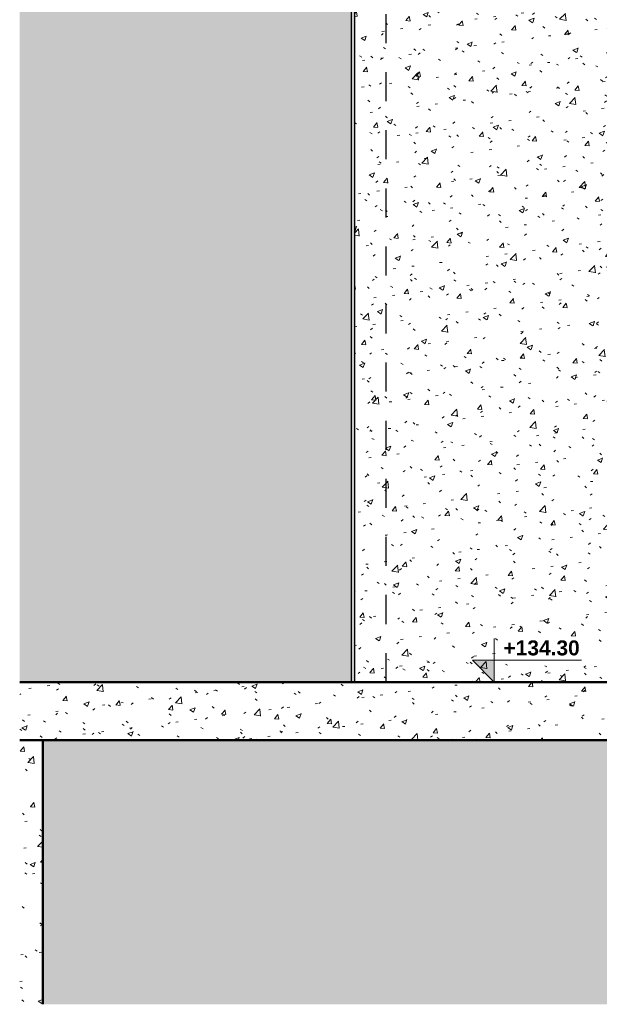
# Model space of a CAD drawing. Header units: metres. Extents: x 7.01 to 12.97, y 1.65 to 7.8.
# Tile 1 of 3: x 7.01 to 9.01, y 2.29 to 5.68. Entities that reach past the tile are written whole.
import ezdxf

# ---------------------------------------------------------------- set-up
doc = ezdxf.new("R2010")
doc.units = ezdxf.units.M
doc.linetypes.add('Tiret', pattern=[0.00635, 0.003175, -0.003175])
for name, color, linetype, lineweight in [('A-FLOR', 192, 'Continuous', 25), ('A-FLOR-PATT', 8, 'Continuous', 50), ('A-WALL', 113, 'Continuous', 25), ('A-WALL-HDLN', 110, 'Tiret', 25), ('A-WALL-PATT', 111, 'Continuous', 25), ('G-ANNO-DIMS', 111, 'Continuous', 9)]:
    doc.layers.add(name, color=color, linetype=linetype, lineweight=lineweight)
doc.styles.add('Arial_B_1', font='arialbd.ttf', dxfattribs={"height": 0.051587})
pattern_1 = [(50, (8.738, 4.515), (0.1821895, -0.015938), [0.01905, -0.20955]), (355, (8.738, 4.515), (-0.035242, 0.191059), [0.01524, -0.16764]), (100.451, (8.753, 4.514), (0.146942, 0.17512), [0.01619, -0.17809]), (46.184, (8.738, 4.566), (0.271077, -0.042045), [0.02858, -0.31433]), (96.636, (8.76, 4.562), (0.237407, 0.247433), [0.02429, -0.26714]), (351.184, (8.738, 4.566), (0.237406, 0.247428), [0.02286, -0.25146]), (21, (8.763, 4.553), (0.15162, -0.102267), [0.01905, -0.20955]), (326, (8.763, 4.553), (0.061803, 0.184189), [0.01524, -0.16764]), (71.451, (8.776, 4.545), (0.213418, 0.081924), [0.01619, -0.17809]), (37.5, (8.738, 4.515), (0.0030864, 0.084551), [0.00838, -0.15723, 0.00838, -0.1618, -0.16828]), (37.5, (8.738, 4.515), (0.0030864, 0.084551), [-0.33579, 0.00838, -0.15989]), (7.5, (8.738, 4.515), (0.0668157, 0.1001782), [0.00838, -0.08865, 0.00838, -0.15342, -0.06414]), (7.5, (8.738, 4.515), (0.0668157, 0.1001782), [-0.25883, 0.00838, -0.05575]), (327.5, (8.681, 4.515), (0.1355866, -0.0057276), [0.00838, -0.05512, 0.00838, -0.18974, -0.26289]), (327.5, (8.681, 4.515), (0.1355866, -0.0057276), [-0.26162, 0.00838, -0.25451]), (317.5, (8.656, 4.515), (0.1481253, 0.0254287), [0.00838, -0.07417, 0.00838, -0.12319, -0.18669]), (317.5, (8.656, 4.515), (0.1481253, 0.0254287), [-0.21412, 0.00838, -0.17831])]

# ---------------------------------------------------------------- blocks, each defined once
blk = doc.blocks.new('Cotes d_élévation - Marqueur de niveau - Intérieur rempli-546535-CCD_')
at = {"layer": 'G-ANNO-DIMS'}
blk.add_hatch(color=256, dxfattribs=at).paths.add_polyline_path([(10.3851, 6.155), (10.3851, 6.08), (10.3101, 6.155)])
for p, q in [((10.3851, 6.08), (10.3851, 6.23)), ((10.3101, 6.155), (10.6851, 6.155)), ((10.3851, 6.08), (10.3101, 6.155))]:
    blk.add_line(p, q, dxfattribs=at)

msp = doc.modelspace()

# ---------------------------------------------------------------- hatches: boundary and pattern name
at = {"layer": 'A-FLOR-PATT', "lineweight": 18}
h = msp.add_hatch(dxfattribs=at)
h.set_pattern_fill('FP_2', color=256, style=0, pattern_type=2)
h.set_pattern_definition(pattern_1)
h.paths.add_polyline_path([(7.0143, 3.2), (10.1441, 3.2), (10.1441, 3.4), (7.0143, 3.4)])
at = {"layer": 'A-WALL-PATT', "lineweight": 18}
h = msp.add_hatch(dxfattribs=at)
h.set_pattern_fill('FP_2', color=256, style=0, pattern_type=2)
h.set_pattern_definition(pattern_1)
h.paths.add_polyline_path([(8.1562, 3.4), (8.1562, 5.8633), (7.0143, 5.8633), (7.0143, 3.4)])
h.paths.add_polyline_path([(7.0143, 6.0633), (8.1562, 6.0633), (8.1562, 6.4909), (7.2038, 7.3448), (7.0143, 7.0933), (7.0143, 6.539)])
h.paths.add_polyline_path([(8.1562, 6.7595), (8.1562, 7.003), (8.1891, 7.003), (7.7358, 7.41), (7.4477, 7.6684), (7.3246, 7.5051), (7.6031, 7.2555), (7.7369, 7.4041), (7.789, 7.3573), (7.6552, 7.2087), (7.8185, 7.0623)])
h = msp.add_hatch(dxfattribs=at)
h.set_pattern_fill('FP_3', color=256, style=0, pattern_type=2)
h.set_pattern_definition([(89.136, (8.181, 4.515), (0.0032699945, -0.015941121), [0.01459, -0.16054]), (281.606, (8.181, 4.515), (-0.00063034, 0.19105955), [0.00136, -0.01492]), (90.19, (8.181, 4.514), (0.0026392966, 0.175119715), [0.01592, -0.17514]), (89.012, (8.181, 4.566), (0.004865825, -0.042040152), [0.02062, -0.22684]), (90.12, (8.181, 4.562), (0.004261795, 0.247429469), [0.02412, -0.26535]), (276.609, (8.181, 4.566), (0.00426142, 0.24742467), [0.00353, -0.0388]), (87.32, (8.181, 4.553), (0.002721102, -0.102269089), [0.00683, -0.07518]), (271.526, (8.181, 4.553), (0.001115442, 0.184185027), [0.00853, -0.09378]), (89.655, (8.181, 4.545), (0.003833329, 0.0819184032), [0.01535, -0.16884]), (88.659, (8.181, 4.515), (5.87585e-05, 0.084551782), [0.0051, -0.09574, 0.0051, -0.09852, -0.10247]), (88.659, (8.181, 4.515), (5.87585e-05, 0.084551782), [-0.20447, 0.0051, -0.09736]), (82.228, (8.181, 4.515), (0.00119824, 0.10017819), [0.0011, -0.01168, 0.0011, -0.02021, -0.00845]), (82.228, (8.181, 4.515), (0.00119824, 0.10017819), [-0.0341, 0.0011, -0.00734]), (271.616, (8.18, 4.515), (0.0024326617, -0.0057336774), [0.00451, -0.02963, 0.00451, -0.10199, -0.14131]), (271.616, (8.18, 4.515), (0.0024326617, -0.0057336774), [-0.14062, 0.00451, -0.1368]), (271.123, (8.179, 4.515), (0.0026621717, 0.0254270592), [0.00566, -0.05012, 0.00566, -0.08324, -0.12615]), (271.123, (8.179, 4.515), (0.0026621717, 0.0254270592), [-0.14469, 0.00566, -0.12049])])
h.paths.add_polyline_path([(8.1562, 3.4), (8.1691, 3.4), (8.1691, 5.8633), (8.1562, 5.8633), (8.1562, 5.2158)])
h.paths.add_polyline_path([(8.1562, 6.0633), (8.1691, 6.0633), (8.1691, 6.4793), (8.1562, 6.4909)])
h.paths.add_polyline_path([(8.1691, 6.7479), (8.1691, 6.748), (8.1626, 6.7538), (8.1691, 6.761), (8.1691, 7.003), (8.1562, 7.003), (8.1562, 6.7595), (8.168, 6.7489)])
h = msp.add_hatch(dxfattribs=at)
h.set_pattern_fill('FP_2', color=256, style=0, pattern_type=2)
h.set_pattern_definition(pattern_1)
h.paths.add_polyline_path([(8.1691, 3.4), (8.2791, 3.4), (8.2791, 5.8633), (8.1691, 5.8633), (8.1691, 5.2158)])
h.paths.add_polyline_path([(8.1691, 6.0633), (8.2791, 6.0633), (8.2791, 6.3807), (8.1691, 6.4793)])
h.paths.add_polyline_path([(8.2791, 6.6493), (8.2791, 6.7786), (8.2148, 6.707), (8.2769, 6.6513)])
h.paths.add_polyline_path([(8.1691, 6.761), (8.2791, 6.8832), (8.2791, 6.9221), (8.1891, 7.003), (8.1691, 7.003), (8.1691, 6.9025)])
h.paths.add_polyline_path([(8.2791, 6.9893), (8.2791, 7.003), (8.2639, 7.003)])
h = msp.add_hatch(dxfattribs=at)
h.set_pattern_fill('FP_2', color=256, style=0, pattern_type=2)
h.set_pattern_definition(pattern_1)
h.paths.add_polyline_path([(8.6229, 3.4), (9.8053, 3.4), (9.0231, 5.7135), (8.8562, 5.8633), (8.2791, 5.8633), (8.2791, 3.4)])
h.paths.add_polyline_path([(9.9241, 3.6733), (9.9241, 4.9057), (9.8333, 4.9871), (9.5389, 4.8125), (9.8971, 3.753)])
h.paths.add_polyline_path([(9.4734, 5.0062), (9.6772, 5.1271), (9.3261, 5.4419), (9.4025, 5.2158)])
h.paths.add_polyline_path([(9.9241, 5.1744), (9.9241, 5.9279), (9.906, 5.9365), (9.9071, 5.9388), (9.5815, 6.0947), (9.5812, 6.0942), (9.5181, 6.1244), (9.5184, 6.125), (8.2791, 6.7185), (8.2791, 6.6493), (8.7469, 6.2299), (8.8808, 6.3785), (8.9328, 6.3317), (8.7991, 6.1831), (9.8778, 5.2158)])
h.paths.add_polyline_path([(9.3542, 5.6859), (9.3021, 5.7327), (9.436, 5.8814), (9.488, 5.8345), (9.3791, 5.7135)])
h.paths.add_polyline_path([(8.2791, 6.0633), (8.6331, 6.0633), (8.2791, 6.3807)])
h = msp.add_hatch(dxfattribs=at)
h.set_pattern_fill('FP_2', color=256, style=0, pattern_type=2)
h.set_pattern_definition(pattern_1)
h.paths.add_polyline_path([(7.0143, 2.2906), (7.094, 2.2906), (7.094, 3.2), (7.0143, 3.2)])
h = msp.add_hatch(dxfattribs=at)
h.set_pattern_fill('FP_1', color=256, style=0, pattern_type=2)
h.set_pattern_definition([(50, (8.738, 4.515), (0.1821895, -0.015938), [0.01905, -0.20955]), (355, (8.738, 4.515), (-0.035242, 0.191059), [0.01524, -0.16764]), (100.451, (8.753, 4.514), (0.146942, 0.17512), [0.01619, -0.17809]), (46.184, (8.738, 4.566), (0.271077, -0.042045), [0.02857, -0.31432]), (96.636, (8.76, 4.562), (0.237407, 0.247433), [0.02429, -0.26714]), (351.184, (8.738, 4.566), (0.237406, 0.247428), [0.02286, -0.25146]), (21, (8.763, 4.553), (0.15162, -0.102267), [0.01905, -0.20955]), (326, (8.763, 4.553), (0.061803, 0.184189), [0.01524, -0.16764]), (71.451, (8.776, 4.545), (0.213418, 0.081924), [0.01619, -0.17809]), (37.5, (8.738, 4.515), (0.0030864, 0.084551), [0.00838, -0.15723, 0.00838, -0.1618, -0.16827]), (37.5, (8.738, 4.515), (0.0030864, 0.084551), [-0.33579, 0.00838, -0.15989]), (7.5, (8.738, 4.515), (0.0668157, 0.1001782), [0.00838, -0.08865, 0.00838, -0.15342, -0.06414]), (7.5, (8.738, 4.515), (0.0668157, 0.1001782), [-0.25883, 0.00838, -0.05575]), (327.5, (8.681, 4.515), (0.1355866, -0.0057276), [0.00838, -0.05512, 0.00838, -0.18974, -0.26289]), (327.5, (8.681, 4.515), (0.1355866, -0.0057276), [-0.26162, 0.00838, -0.25451]), (317.5, (8.656, 4.515), (0.1481253, 0.0254287), [0.00838, -0.07417, 0.00838, -0.12319, -0.18669]), (317.5, (8.656, 4.515), (0.1481253, 0.0254287), [-0.21412, 0.00838, -0.17831])])
h.paths.add_polyline_path([(10.2318, 2.2906), (10.3443, 2.2906), (10.3443, 2.65), (10.9943, 2.65), (10.9943, 2.2906), (11.1463, 2.2906), (11.1463, 3.2), (7.094, 3.2), (7.094, 2.2906), (9.936, 2.2906)])

# ---------------------------------------------------------------- linework, layer by layer
at = {"layer": 'A-FLOR', "lineweight": 50}
for p, q in [((9.9241, 3.4), (7.0143, 3.4)), ((7.0143, 3.2), (10.1441, 3.2))]:
    msp.add_line(p, q, dxfattribs=at)
at = {"layer": 'A-WALL'}
for p, q in [((8.1562, 5.8633), (8.1562, 3.4)), ((8.1691, 3.4), (8.1691, 5.8633))]:
    msp.add_line(p, q, dxfattribs=at)
at = {"layer": 'A-WALL', "lineweight": 50}
msp.add_line((7.094, 2.2906), (7.094, 3.2), dxfattribs=at)
at = {"layer": 'A-WALL-HDLN'}
msp.add_line((8.2771, 3.4), (8.2771, 6.7194), dxfattribs=at)
at = {"layer": 'G-ANNO-DIMS'}
msp.add_line((8.832, 3.4), (8.6493, 3.4), dxfattribs=at)

# ---------------------------------------------------------------- block references
msp.add_blockref('Cotes d_élévation - Marqueur de niveau - Intérieur rempli-546535-CCD_', (-1.7358, -2.68), dxfattribs=at)

# ---------------------------------------------------------------- next in the draw order: texts
at = {"layer": 'G-ANNO-DIMS', "insert": (8.6811, 3.5436), "char_height": 0.05159, "width": 0.304841, "attachment_point": 1, "line_spacing_factor": 0.941778, "style": 'Arial_B_1', "bg_fill": 3, "box_fill_scale": 1.25, "bg_fill_color": 256, "bg_fill_true_color": 13158600, "bg_fill_transparency": 0}
msp.add_mtext('+134.30', dxfattribs=at)

doc.saveas('drawing.dxf')
